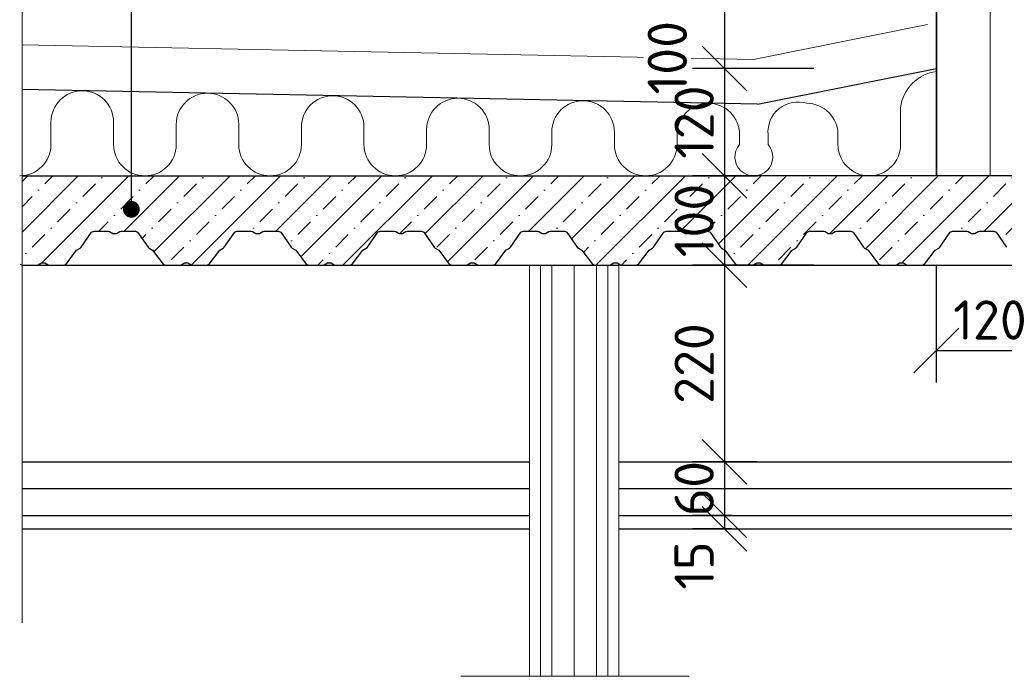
# Model space of a CAD drawing. Header units: millimetres. Extents: x -118752 to 407724, y -73278 to 155058.
# Tile 173 of 256: x 62353 to 63454, y 146032 to 146767. Entities that reach past the tile are written whole.
import ezdxf

# ---------------------------------------------------------------- set-up
doc = ezdxf.new("R2010")
doc.units = ezdxf.units.MM
doc.header["$LTSCALE"] = 10
doc.linetypes.add('DASHDOT', pattern=[25.4, 12.7, -6.35, 0, -6.35])
for name, color, linetype, lineweight in [('CAVNITRNI_POHLED', 7, 'Continuous', 25), ('CKBUBLINY', 1, 'Continuous', 18), ('CKIZOLACE', 1, 'Continuous', 18), ('CKKOTY', 3, 'Continuous', 25), ('CKRASTR', 7, 'DASHDOT', 15), ('pohledy', 7, 'Continuous', 25), ('srafy', 7, 'Continuous', 18)]:
    doc.layers.add(name, color=color, linetype=linetype, lineweight=lineweight)
doc.styles.get("Standard").update_dxf_attribs({"font": 'isocpeur.ttf'})
doc.linetypes.add('IZOLACE_POLYSTYREN_EXPANDOVANY', pattern='A,1,[224,CADKON.SHX,S=0.01,R=0,X=-0.5,Y=-1.74],-2', length=3)
doc.linetypes.add('IZOLACE_TEPELNA_U', pattern='A,0.00254,-2.54,[216,CADKON.SHX,S=2.54,R=0,X=-2.54,Y=0],-15.24,[216,CADKON.SHX,S=2.54,R=180,X=2.54,Y=0],-2.54', length=20.32254)
doc.linetypes.add('IZOLACE_ZVUKOVA_S', pattern='A,0.001,[222,CADKON.SHX,S=0.0125,R=0,X=0,Y=0],-1.175,[222,CADKON.SHX,S=0.0125,R=180,X=1.175,Y=0],-1.175', length=2.351)
doc.linetypes.add('PRERUSENI', pattern='A,60,[100,CADKON.SHX,S=2.5,R=0,X=0,Y=0],-10', length=70)
doc.dimstyles.new('CADKON', dxfattribs={"dimscale": 50, "dimtxt": 2.2, "dimasz": 2.5, "dimexe": 1.8, "dimexo": 5, "dimgap": 0.6, "dimtad": 1, "dimrnd": 1, "dimtxsty": 'Standard', "dimblk1": 'OBLIQUE', "dimblk2": 'OBLIQUE', "dimsah": 1, "dimcen": 2.5, "dimadec": 1, "dimazin": 2, "dimtfac": 1, "dimtdec": 4, "dimtix": 1, "dimtmove": 2, "dimatfit": 3, "dimldrblk": 'OPEN30', "dimfxl": 5, "dimfxlon": 1, "dimtolj": 1, "dimarcsym": 0})

# ---------------------------------------------------------------- blocks, each defined once
blk = doc.blocks.new('*U10256')
at = {"color": 0, "linetype": 'ByBlock', "lineweight": -2}
for points in [[(-2.5, 1), (0, 0), (16.1, 0), (17.6, 0.5), (21.3, 2.6), (25.2, 2.6), (28.9, 0.5), (30.4, 0), (46.5, 0), (49, 1), (60.8, 16.8), (64.7, 19), (65.9, 20.1), (77.5, 37), (80, 38), (96.1, 38), (97.6, 37.5), (101.3, 35.4), (105.2, 35.4), (108.9, 37.5), (110.4, 38), (126.5, 38), (129, 37), (140.6, 20.1), (141.8, 19), (145.7, 16.8), (157.5, 1)], [(157.5, 1), (160, 0), (176.1, 0), (177.6, 0.5), (181.3, 2.6), (185.2, 2.6), (188.9, 0.5), (190.4, 0), (206.5, 0), (209, 1), (220.8, 16.8), (224.7, 19), (225.9, 20.1), (237.5, 37), (240, 38), (256.1, 38), (257.6, 37.5), (261.3, 35.4), (265.2, 35.4), (268.9, 37.5), (270.4, 38), (286.5, 38), (289, 37), (300.6, 20.1), (301.8, 19), (305.7, 16.8), (317.5, 1)], [(317.5, 1), (320, 0), (336.1, 0), (337.6, 0.5), (341.3, 2.6), (345.2, 2.6), (348.9, 0.5), (350.4, 0), (366.5, 0), (369, 1), (380.8, 16.8), (384.7, 19), (385.9, 20.1), (397.5, 37), (400, 38), (416.1, 38), (417.6, 37.5), (421.3, 35.4), (425.2, 35.4), (428.9, 37.5), (430.4, 38), (446.5, 38), (449, 37), (460.6, 20.1), (461.8, 19), (465.7, 16.8), (477.5, 1)], [(477.5, 1), (480, 0), (496.1, 0), (497.6, 0.5), (501.3, 2.6), (505.2, 2.6), (508.9, 0.5), (510.4, 0), (526.5, 0), (529, 1), (540.8, 16.8), (544.7, 19), (545.9, 20.1), (557.5, 37), (560, 38), (576.1, 38), (577.6, 37.5), (581.3, 35.4), (585.2, 35.4), (588.9, 37.5), (590.4, 38), (606.5, 38), (609, 37), (620.6, 20.1), (621.8, 19), (625.7, 16.8), (637.5, 1)], [(637.5, 1), (640, 0), (656.1, 0), (657.6, 0.5), (661.3, 2.6), (665.2, 2.6), (668.9, 0.5), (670.4, 0), (686.5, 0), (689, 1), (700.8, 16.8), (704.7, 19), (705.9, 20.1), (717.5, 37), (720, 38), (736.1, 38), (737.6, 37.5), (741.3, 35.4), (745.2, 35.4), (748.9, 37.5), (750.4, 38), (766.5, 38), (769, 37), (780.6, 20.1), (781.8, 19), (785.7, 16.8), (797.5, 1)], [(797.5, 1), (800, 0), (816.1, 0), (817.6, 0.5), (821.3, 2.6), (825.2, 2.6), (828.9, 0.5), (830.4, 0), (846.5, 0), (849, 1), (860.8, 16.8), (864.7, 19), (865.9, 20.1), (877.5, 37), (880, 38), (896.1, 38), (897.6, 37.5), (901.3, 35.4), (905.2, 35.4), (908.9, 37.5), (910.4, 38), (926.5, 38), (929, 37), (940.6, 20.1), (941.8, 19), (945.7, 16.8), (957.5, 1)], [(957.5, 1), (960, 0), (976.1, 0), (977.6, 0.5), (981.3, 2.6), (985.2, 2.6), (988.9, 0.5), (990.4, 0), (1006.5, 0), (1009, 1), (1020.8, 16.8), (1024.7, 19), (1025.9, 20.1), (1037.5, 37), (1040, 38), (1056.1, 38), (1057.6, 37.5), (1061.3, 35.4), (1065.2, 35.4), (1068.9, 37.5), (1070.4, 38), (1086.5, 38), (1089, 37), (1100.6, 20.1)]]:
    blk.add_lwpolyline(points, dxfattribs=at)
blk = doc.blocks.new('_OBLIQUE')
at = {"color": 0, "linetype": 'ByBlock'}
blk.add_line((-0.5, -0.5), (0.5, 0.5), dxfattribs=at)
blk = doc.blocks.new('*D10267')
at = {"layer": 'CKKOTY', "color": 0, "lineweight": -2}
for p, q in [((63241.1, 146812.6), (63105.1, 146812.6)), ((63141.1, 146812.6), (63141.1, 146712.5)), ((63241.1, 146712.5), (63105.1, 146712.5))]:
    blk.add_line(p, q, dxfattribs=at)
at = {"layer": 'Defpoints', "color": 0}
for p in [(63377.9, 146812.6), (63141.1, 146712.5), (63377.9, 146712.5)]:
    blk.add_point(p, dxfattribs=at)
at = {"layer": 'CKKOTY', "color": 0, "lineweight": -2, "xscale": 50, "yscale": 50, "zscale": 50}
for p, rotation in [((63141.1, 146812.6), 90), ((63141.1, 146712.5), 270)]:
    blk.add_blockref('_OBLIQUE', p, dxfattribs=dict(at, rotation=rotation))
at = {"layer": 'CKKOTY', "color": 0, "insert": (63077.1, 146724.5), "char_height": 44, "attachment_point": 5, "rotation": 90, "bg_fill": 3, "box_fill_scale": 1.1, "bg_fill_color": 256, "bg_fill_true_color": 13158600, "bg_fill_transparency": 0}
blk.add_mtext('\\A1;100', dxfattribs=at)
blk = doc.blocks.new('_Open30')
at = {"color": 0, "lineweight": -2}
for p, q in [((-1, 0.268), (0, 0)), ((0, 0), (-1, -0.268)), ((0, 0), (-1, 0))]:
    blk.add_line(p, q, dxfattribs=at)
blk = doc.blocks.new('*D10268')
at = {"layer": 'CKKOTY', "color": 0, "lineweight": -2}
for p, q in [((63241.1, 146712.5), (63105.1, 146712.5)), ((63141.1, 146712.5), (63141.1, 146592.4)), ((63241.1, 146592.4), (63105.1, 146592.4))]:
    blk.add_line(p, q, dxfattribs=at)
at = {"layer": 'Defpoints', "color": 0}
for p in [(63377.9, 146712.5), (63141.1, 146592.4), (63377.9, 146592.4)]:
    blk.add_point(p, dxfattribs=at)
at = {"layer": 'CKKOTY', "color": 0, "lineweight": -2, "xscale": 50, "yscale": 50, "zscale": 50}
for p, rotation in [((63141.1, 146712.5), 90), ((63141.1, 146592.4), 270)]:
    blk.add_blockref('_OBLIQUE', p, dxfattribs=dict(at, rotation=rotation))
at = {"layer": 'CKKOTY', "color": 0, "insert": (63107.1, 146652.5), "char_height": 44, "attachment_point": 5, "rotation": 90}
blk.add_mtext('\\A1;120', dxfattribs=at)
blk = doc.blocks.new('*D10269')
at = {"layer": 'CKKOTY', "color": 0, "lineweight": -2}
for p, q in [((63241.1, 146592.4), (63105.1, 146592.4)), ((63141.1, 146592.4), (63141.1, 146492.4)), ((63241.1, 146492.4), (63105.1, 146492.4))]:
    blk.add_line(p, q, dxfattribs=at)
at = {"layer": 'Defpoints', "color": 0}
for p in [(63377.9, 146592.4), (63141.1, 146492.4), (63346.2, 146492.4)]:
    blk.add_point(p, dxfattribs=at)
at = {"layer": 'CKKOTY', "color": 0, "lineweight": -2, "xscale": 50, "yscale": 50, "zscale": 50}
for p, rotation in [((63141.1, 146592.4), 90), ((63141.1, 146492.4), 270)]:
    blk.add_blockref('_OBLIQUE', p, dxfattribs=dict(at, rotation=rotation))
at = {"layer": 'CKKOTY', "color": 0, "insert": (63107.1, 146542.4), "char_height": 44, "attachment_point": 5, "rotation": 90}
blk.add_mtext('\\A1;100', dxfattribs=at)
blk = doc.blocks.new('*D10270')
at = {"layer": 'CKKOTY', "color": 0, "lineweight": -2}
for p, q in [((63177.4, 146492.4), (63105.1, 146492.4)), ((63141.1, 146492.4), (63141.1, 146272.4)), ((63177.4, 146272.4), (63105.1, 146272.4))]:
    blk.add_line(p, q, dxfattribs=at)
at = {"layer": 'Defpoints', "color": 0}
for p in [(63277.4, 146492.4), (63141.1, 146272.4), (63277.4, 146272.4)]:
    blk.add_point(p, dxfattribs=at)
at = {"layer": 'CKKOTY', "color": 0, "lineweight": -2, "xscale": 50, "yscale": 50, "zscale": 50}
for p, rotation in [((63141.1, 146492.4), 90), ((63141.1, 146272.4), 270)]:
    blk.add_blockref('_OBLIQUE', p, dxfattribs=dict(at, rotation=rotation))
at = {"layer": 'CKKOTY', "color": 0, "insert": (63107.1, 146382.4), "char_height": 44, "attachment_point": 5, "rotation": 90}
blk.add_mtext('\\A1;220', dxfattribs=at)
blk = doc.blocks.new('*D10271')
at = {"layer": 'CKKOTY', "color": 0, "lineweight": -2}
for p, q in [((63177.4, 146272.4), (63105.1, 146272.4)), ((63141.1, 146272.4), (63141.1, 146212.4)), ((63149.3, 146212.4), (63105.1, 146212.4))]:
    blk.add_line(p, q, dxfattribs=at)
at = {"layer": 'Defpoints', "color": 0}
for p in [(63277.4, 146272.4), (63141.1, 146212.4), (63249.3, 146212.4)]:
    blk.add_point(p, dxfattribs=at)
at = {"layer": 'CKKOTY', "color": 0, "lineweight": -2, "xscale": 50, "yscale": 50, "zscale": 50}
for p, rotation in [((63141.1, 146272.4), 270), ((63141.1, 146212.4), 90)]:
    blk.add_blockref('_OBLIQUE', p, dxfattribs=dict(at, rotation=rotation))
at = {"layer": 'CKKOTY', "color": 0, "insert": (63107.1, 146242.4), "char_height": 44, "attachment_point": 5, "rotation": 90}
blk.add_mtext('\\A1;60', dxfattribs=at)
blk = doc.blocks.new('*D10272')
at = {"layer": 'CKKOTY', "color": 0, "lineweight": -2}
for p, q in [((63149.3, 146212.4), (63105.1, 146212.4)), ((63141.1, 146212.4), (63141.1, 146197.4)), ((63149.3, 146197.4), (63105.1, 146197.4))]:
    blk.add_line(p, q, dxfattribs=at)
at = {"layer": 'Defpoints', "color": 0}
for p in [(63249.3, 146212.4), (63141.1, 146197.4), (63249.3, 146197.4)]:
    blk.add_point(p, dxfattribs=at)
at = {"layer": 'CKKOTY', "color": 0, "lineweight": -2, "xscale": 50, "yscale": 50, "zscale": 50}
for p, rotation in [((63141.1, 146212.4), 270), ((63141.1, 146197.4), 90)]:
    blk.add_blockref('_OBLIQUE', p, dxfattribs=dict(at, rotation=rotation))
at = {"layer": 'CKKOTY', "color": 0, "insert": (63107.1, 146156.4), "char_height": 44, "attachment_point": 5, "rotation": 90}
blk.add_mtext('\\A1;15', dxfattribs=at)
blk = doc.blocks.new('*D10279')
at = {"layer": 'CKKOTY', "color": 0, "lineweight": -2}
for p, q in [((63377.9, 146492.4), (63377.9, 146361.1)), ((63497.9, 146492.4), (63497.9, 146361.1)), ((63377.9, 146397.1), (63497.9, 146397.1))]:
    blk.add_line(p, q, dxfattribs=at)
at = {"layer": 'Defpoints', "color": 0}
for p in [(63377.9, 146592.4), (63497.9, 146592.4), (63497.9, 146397.1)]:
    blk.add_point(p, dxfattribs=at)
at = {"layer": 'CKKOTY', "color": 0, "lineweight": -2, "xscale": 50, "yscale": 50, "zscale": 50, "rotation": 180}
blk.add_blockref('_OBLIQUE', (63377.9, 146397.1), dxfattribs=at)
at = {"layer": 'CKKOTY', "color": 0, "lineweight": -2, "xscale": 50, "yscale": 50, "zscale": 50}
blk.add_blockref('_OBLIQUE', (63497.9, 146397.1), dxfattribs=at)
at = {"layer": 'CKKOTY', "color": 0, "insert": (63437.9, 146431.1), "char_height": 44, "attachment_point": 5}
blk.add_mtext('\\A1;120', dxfattribs=at)

msp = doc.modelspace()

# ---------------------------------------------------------------- hatches: boundary and pattern name
at = {"layer": 'srafy', "transparency": 33554661}
h = msp.add_hatch(dxfattribs=at)
h.set_pattern_fill('BETON-PROSTY', color=256, scale=10)
h.set_pattern_definition([(45, (0, 0), (-28.284271, 28.284271), []), (45, (28.284, 0), (-14.142136, 42.426407), [20, -10, 0, -10])])
h.paths.add_polyline_path([(63981.016, 146495.003), (63984.75, 146492.928), (63986.227, 146492.436), (64002.336, 146492.436), (64004.829, 146493.432), (64016.675, 146509.262), (64020.566, 146511.413), (64021.73, 146512.577), (64033.336, 146529.44), (64035.829, 146530.436), (64051.938, 146530.436), (64053.415, 146529.944), (64057.149, 146527.869), (64061.016, 146527.869), (64064.75, 146529.944), (64066.227, 146530.436), (64082.336, 146530.436), (64084.829, 146529.44), (64096.435, 146512.577), (64097.599, 146511.413), (64101.49, 146509.262), (64113.336, 146493.432), (64115.829, 146492.436), (64131.938, 146492.436), (64133.415, 146492.928), (64137.149, 146495.003), (64141.016, 146495.003), (64144.75, 146492.928), (64146.227, 146492.436), (64162.336, 146492.436), (64164.829, 146493.432), (64176.675, 146509.262), (64180.566, 146511.413), (64181.73, 146512.577), (64193.336, 146529.44), (64195.829, 146530.436), (64211.938, 146530.436), (64213.415, 146529.944), (64217.149, 146527.869), (64221.016, 146527.869), (64224.75, 146529.944), (64226.227, 146530.436), (64242.336, 146530.436), (64244.829, 146529.44), (64256.435, 146512.577), (64257.599, 146511.413), (64261.49, 146509.262), (64273.336, 146493.432), (64275.829, 146492.436), (64291.938, 146492.436), (64293.415, 146492.928), (64297.149, 146495.003), (64301.016, 146495.003), (64304.75, 146492.928), (64306.227, 146492.436), (64322.336, 146492.436), (64324.829, 146493.432), (64336.675, 146509.262), (64340.566, 146511.413), (64341.73, 146512.577), (64353.336, 146529.44), (64355.829, 146530.436), (64371.938, 146530.436), (64373.415, 146529.944), (64377.149, 146527.869), (64381.016, 146527.869), (64384.75, 146529.944), (64386.227, 146530.436), (64402.336, 146530.436), (64404.829, 146529.44), (64416.435, 146512.577), (64417.599, 146511.413), (64421.49, 146509.262), (64433.336, 146493.432), (64435.829, 146492.436), (64451.938, 146492.436), (64453.415, 146492.928), (64457.149, 146495.003), (64461.016, 146495.003), (64464.75, 146492.928), (64466.227, 146492.436), (64482.336, 146492.436), (64484.829, 146493.432), (64496.675, 146509.262), (64500.566, 146511.413), (64501.73, 146512.577), (64513.336, 146529.44), (64515.829, 146530.436), (64531.938, 146530.436), (64533.415, 146529.944), (64537.149, 146527.869), (64541.016, 146527.869), (64544.75, 146529.944), (64546.227, 146530.436), (64562.336, 146530.436), (64564.829, 146529.44), (64576.435, 146512.577), (64577.599, 146511.413), (64581.49, 146509.262), (64593.336, 146493.432), (64595.829, 146492.436), (64611.938, 146492.436), (64613.415, 146492.928), (64617.149, 146495.003), (64621.016, 146495.003), (64624.75, 146492.928), (64626.227, 146492.436), (64642.336, 146492.436), (64805.337, 146492.436), (64805.337, 146592.436), (64612.369, 146592.436), (64440.316, 146592.436), (63507.921, 146592.436), (63497.921, 146592.436), (63377.921, 146592.436), (63177.921, 146592.436), (62477.782, 146592.436), (62355.541, 146592.436), (62355.541, 146492.551), (62355.829, 146492.436), (62371.938, 146492.436), (62373.415, 146492.928), (62377.149, 146495.003), (62381.016, 146495.003), (62384.75, 146492.928), (62386.227, 146492.436), (62402.336, 146492.436), (62404.829, 146493.432), (62416.675, 146509.262), (62420.566, 146511.413), (62421.73, 146512.577), (62433.336, 146529.44), (62435.829, 146530.436), (62451.938, 146530.436), (62453.415, 146529.944), (62457.149, 146527.869), (62461.016, 146527.869), (62464.75, 146529.944), (62466.227, 146530.436), (62482.336, 146530.436), (62484.829, 146529.44), (62496.435, 146512.577), (62497.599, 146511.413), (62501.49, 146509.262), (62513.336, 146493.432), (62515.829, 146492.436), (62531.938, 146492.436), (62533.415, 146492.928), (62537.149, 146495.003), (62541.016, 146495.003), (62544.75, 146492.928), (62546.227, 146492.436), (62562.336, 146492.436), (62564.829, 146493.432), (62576.675, 146509.262), (62580.566, 146511.413), (62581.73, 146512.577), (62593.336, 146529.44), (62595.829, 146530.436), (62611.938, 146530.436), (62613.415, 146529.944), (62617.149, 146527.869), (62621.016, 146527.869), (62624.75, 146529.944), (62626.227, 146530.436), (62642.336, 146530.436), (62644.829, 146529.44), (62656.435, 146512.577), (62657.599, 146511.413), (62661.49, 146509.262), (62673.336, 146493.432), (62675.829, 146492.436), (62691.938, 146492.436), (62693.415, 146492.928), (62697.149, 146495.003), (62701.016, 146495.003), (62704.75, 146492.928), (62706.227, 146492.436), (62722.336, 146492.436), (62724.829, 146493.432), (62736.675, 146509.262), (62740.566, 146511.413), (62741.73, 146512.577), (62753.336, 146529.44), (62755.829, 146530.436), (62771.938, 146530.436), (62773.415, 146529.944), (62777.149, 146527.869), (62781.016, 146527.869), (62784.75, 146529.944), (62786.227, 146530.436), (62802.336, 146530.436), (62804.829, 146529.44), (62816.435, 146512.577), (62817.599, 146511.413), (62821.49, 146509.262), (62833.336, 146493.432), (62835.829, 146492.436), (62851.938, 146492.436), (62853.415, 146492.928), (62857.149, 146495.003), (62861.016, 146495.003), (62864.75, 146492.928), (62866.227, 146492.436), (62882.336, 146492.436), (62884.829, 146493.432), (62896.675, 146509.262), (62900.566, 146511.413), (62901.73, 146512.577), (62913.336, 146529.44), (62915.829, 146530.436), (62931.938, 146530.436), (62933.415, 146529.944), (62937.149, 146527.869), (62941.016, 146527.869), (62944.75, 146529.944), (62946.227, 146530.436), (62962.336, 146530.436), (62964.829, 146529.44), (62976.435, 146512.577), (62977.599, 146511.413), (62981.49, 146509.262), (62993.336, 146493.432), (62995.829, 146492.436), (63011.938, 146492.436), (63013.415, 146492.928), (63017.149, 146495.003), (63021.016, 146495.003), (63024.75, 146492.928), (63026.227, 146492.436), (63042.336, 146492.436), (63044.829, 146493.432), (63056.675, 146509.262), (63060.566, 146511.413), (63061.73, 146512.577), (63073.336, 146529.44), (63075.829, 146530.436), (63091.938, 146530.436), (63093.415, 146529.944), (63097.149, 146527.869), (63101.016, 146527.869), (63104.75, 146529.944), (63106.227, 146530.436), (63122.336, 146530.436), (63124.829, 146529.44), (63136.435, 146512.577), (63137.599, 146511.413), (63141.49, 146509.262), (63153.336, 146493.432), (63155.829, 146492.436), (63171.938, 146492.436), (63173.415, 146492.928), (63177.149, 146495.003), (63181.016, 146495.003), (63184.75, 146492.928), (63186.227, 146492.436), (63202.336, 146492.436), (63204.829, 146493.432), (63216.675, 146509.262), (63220.566, 146511.413), (63221.73, 146512.577), (63233.336, 146529.44), (63235.829, 146530.436), (63251.938, 146530.436), (63253.415, 146529.944), (63257.149, 146527.869), (63261.016, 146527.869), (63264.75, 146529.944), (63266.227, 146530.436), (63282.336, 146530.436), (63284.829, 146529.44), (63296.435, 146512.577), (63297.599, 146511.413), (63301.49, 146509.262), (63313.336, 146493.432), (63315.829, 146492.436), (63331.938, 146492.436), (63333.415, 146492.928), (63337.149, 146495.003), (63341.016, 146495.003), (63344.75, 146492.928), (63346.227, 146492.436), (63362.336, 146492.436), (63364.829, 146493.432), (63376.675, 146509.262), (63380.566, 146511.413), (63381.73, 146512.577), (63393.336, 146529.44), (63395.829, 146530.436), (63411.938, 146530.436), (63413.415, 146529.944), (63417.149, 146527.869), (63421.016, 146527.869), (63424.75, 146529.944), (63426.227, 146530.436), (63442.336, 146530.436), (63444.829, 146529.44), (63456.435, 146512.577), (63457.599, 146511.413), (63461.49, 146509.262), (63473.336, 146493.432), (63475.829, 146492.436), (63491.938, 146492.436), (63493.415, 146492.928), (63497.149, 146495.003), (63501.016, 146495.003), (63504.75, 146492.928), (63506.227, 146492.436), (63522.336, 146492.436), (63524.829, 146493.432), (63536.675, 146509.262), (63540.566, 146511.413), (63541.73, 146512.577), (63553.336, 146529.44), (63555.829, 146530.436), (63571.938, 146530.436), (63573.415, 146529.944), (63577.149, 146527.869), (63581.016, 146527.869), (63584.75, 146529.944), (63586.227, 146530.436), (63602.336, 146530.436), (63604.829, 146529.44), (63616.435, 146512.577), (63617.599, 146511.413), (63621.49, 146509.262), (63633.336, 146493.432), (63635.829, 146492.436), (63651.938, 146492.436), (63653.415, 146492.928), (63657.149, 146495.003), (63661.016, 146495.003), (63664.75, 146492.928), (63666.227, 146492.436), (63682.336, 146492.436), (63684.829, 146493.432), (63696.675, 146509.262), (63700.566, 146511.413), (63701.73, 146512.577), (63713.336, 146529.44), (63715.829, 146530.436), (63731.938, 146530.436), (63733.415, 146529.944), (63737.149, 146527.869), (63741.016, 146527.869), (63744.75, 146529.944), (63746.227, 146530.436), (63762.336, 146530.436), (63764.829, 146529.44), (63776.435, 146512.577), (63777.599, 146511.413), (63781.49, 146509.262), (63793.336, 146493.432), (63795.829, 146492.436), (63811.938, 146492.436), (63813.415, 146492.928), (63817.149, 146495.003), (63821.016, 146495.003), (63824.75, 146492.928), (63826.227, 146492.436), (63842.336, 146492.436), (63844.829, 146493.432), (63856.675, 146509.262), (63860.566, 146511.413), (63861.73, 146512.577), (63873.336, 146529.44), (63875.829, 146530.436), (63891.938, 146530.436), (63893.415, 146529.944), (63897.149, 146527.869), (63901.016, 146527.869), (63904.75, 146529.944), (63906.227, 146530.436), (63922.336, 146530.436), (63924.829, 146529.44), (63936.435, 146512.577), (63937.599, 146511.413), (63941.49, 146509.262), (63953.336, 146493.432), (63955.829, 146492.436), (63971.938, 146492.436), (63973.415, 146492.928), (63977.149, 146495.003)])
edge = h.paths.add_edge_path(flags=16)
edge.add_arc((64440.316, 146533.648), 4.688, -90, 90, ccw=False)
edge.add_arc((64440.316, 146533.648), 4.688, 90, 270, ccw=False)
edge = h.paths.add_edge_path(flags=16)
edge.add_arc((62477.782, 146554.913), 4.688, -90, 90, ccw=False)
edge.add_arc((62477.782, 146554.913), 4.688, 90, 270, ccw=False)
h.paths.add_polyline_path([(64068.278, 146494.036), (64068.278, 146590.836), (64134.278, 146590.836), (64134.278, 146494.036)], flags=24)
h.paths.add_polyline_path([(63074.104, 146494.036), (63074.104, 146590.836), (63140.104, 146590.836), (63140.104, 146494.036)], flags=24)
h.paths.add_polyline_path([(64194.788, 146524.036), (64194.788, 146598.836), (64260.788, 146598.836), (64260.788, 146524.036)], flags=24)

# ---------------------------------------------------------------- linework, layer by layer
at = {"layer": 'CKIZOLACE'}
for p, q in [((63337.921, 146641.353), (63337.921, 146668.509)), ((62387.921, 146627.436), (62387.921, 146652.624)), ((62457.921, 146627.436), (62457.921, 146652.624)), ((62527.921, 146627.436), (62527.921, 146649.806)), ((62597.921, 146627.436), (62597.921, 146649.806)), ((62667.921, 146627.436), (62667.921, 146646.989)), ((62737.921, 146627.436), (62737.921, 146646.989)), ((62807.921, 146627.436), (62807.921, 146644.171)), ((62877.921, 146627.436), (62877.921, 146644.171)), ((62947.921, 146627.436), (62947.921, 146641.353)), ((63017.921, 146627.436), (63017.921, 146641.353)), ((63337.921, 146627.436), (63337.921, 146641.353)), ((63087.921, 146627.436), (63087.921, 146638.536)), ((63157.921, 146627.436), (63157.921, 146638.536)), ((63189.792, 146627.436), (63189.792, 146638.536)), ((63267.921, 146627.436), (63267.921, 146638.536)), ((62997.921, 146492.436), (62997.921, 146032.436))]:
    msp.add_line(p, q, dxfattribs=at)
at = {"layer": 'CKIZOLACE', "linetype": 'IZOLACE_POLYSTYREN_EXPANDOVANY', "ltscale": 3}
msp.add_lwpolyline([(63437.921, 146592.436), (63437.921, 147012.436)], dxfattribs=at)
at = {"layer": 'CKIZOLACE', "linetype": 'IZOLACE_TEPELNA_U', "ltscale": 0.492126}
msp.add_lwpolyline([(63368.09, 146761.568), (63173.456, 146722.536), (62355.541, 146738.997)], dxfattribs=at)
at = {"layer": 'CKIZOLACE', "linetype": 'IZOLACE_ZVUKOVA_S', "ltscale": 0.858363}
msp.add_lwpolyline([(62972.921, 146492.436), (62972.921, 146032.436)], dxfattribs=at)
at = {"layer": 'CKIZOLACE'}
for centre, radius, start, end in [((63384.358, 146662.933), 46.771, 97.910804, 173.15366), ((62422.921, 146652.624), 35, 90, 180), ((62422.921, 146652.624), 35, 0, 90), ((62562.921, 146649.806), 35, 90, 180), ((62562.921, 146649.806), 35, 0, 90), ((62702.921, 146646.989), 35, 90, 180), ((62702.921, 146646.989), 35, 0, 90), ((62842.921, 146644.171), 35, 90, 180), ((62842.921, 146644.171), 35, 0, 90), ((62982.921, 146641.353), 35, 90, 180), ((62982.921, 146641.353), 35, 0, 90), ((63223.066, 146641.606), 33.416, 72.847669, 185.272156), ((63122.921, 146638.536), 35, 90, 180), ((63122.921, 146638.536), 35, 0, 90), ((63232.921, 146638.536), 35, 0, 90), ((62352.921, 146627.436), 35, 270, 0), ((62492.921, 146627.436), 35, 180, 270), ((62492.921, 146627.436), 35, 270, 0), ((62632.921, 146627.436), 35, 180, 270), ((62632.921, 146627.436), 35, 270, 0), ((62772.921, 146627.436), 35, 180, 270), ((62772.921, 146627.436), 35, 270, 0), ((62912.921, 146627.436), 35, 180, 270), ((62912.921, 146627.436), 35, 270, 0), ((63052.921, 146627.436), 35, 180, 270), ((63052.921, 146627.436), 35, 270, 0), ((63173.857, 146613.475), 21.186, 138.777648, 41.222352), ((63302.921, 146627.436), 35, 180, 270), ((63302.921, 146627.436), 35, 270, 0)]:
    msp.add_arc(centre, radius, start, end, dxfattribs=at)
at = {"layer": 'CKRASTR', "linetype": 'PRERUSENI', "ltscale": 0.4}
for p, q in [((62355.541, 146092.215), (62355.541, 147163.974)), ((62846.324, 146032.436), (63101.449, 146032.436))]:
    msp.add_line(p, q, dxfattribs=at)
at = {"layer": 'pohledy'}
for p, q in [((63377.921, 146592.436), (63377.921, 147007.445)), ((63377.921, 146952.436), (63377.921, 146592.436)), ((63177.921, 146672.436), (63377.921, 146712.544)), ((63177.921, 146672.436), (62355.541, 146688.987)), ((62355.541, 146592.436), (63177.921, 146592.436)), ((64805.337, 146592.436), (63177.921, 146592.436)), ((62355.541, 146492.436), (64805.337, 146492.436)), ((62355.541, 146272.436), (62922.921, 146272.436)), ((63022.921, 146272.436), (64805.337, 146272.436)), ((62355.541, 146242.436), (62922.921, 146242.436)), ((63022.921, 146242.436), (64805.337, 146242.436)), ((62355.541, 146212.436), (62922.921, 146212.436)), ((63022.921, 146212.436), (64805.337, 146212.436)), ((62355.541, 146197.436), (62922.921, 146197.436)), ((63022.921, 146197.436), (64805.337, 146197.436))]:
    msp.add_line(p, q, dxfattribs=at)
at = {"layer": 'srafy'}
for p, q in [((62922.921, 146032.436), (62922.921, 146492.436)), ((62935.421, 146032.436), (62935.421, 146492.436)), ((62947.921, 146032.436), (62947.921, 146492.436)), ((62997.921, 146032.436), (62997.921, 146492.436)), ((63010.421, 146032.436), (63010.421, 146492.436)), ((63022.921, 146032.436), (63022.921, 146492.436))]:
    msp.add_line(p, q, dxfattribs=at)

# ---------------------------------------------------------------- block references
at = {"layer": 'CAVNITRNI_POHLED'}
msp.add_blockref('*U10256', (62355.829, 146492.436), dxfattribs=at)

# ---------------------------------------------------------------- dimensions: what is measured, and where the dimension line sits
at = {"layer": 'CKKOTY'}
for base, p1, p2, override, picture, middle in [((63141.104, 146492.436), (63377.921, 146592.436), (63346.227, 146492.436), {"dimscale": 20, "dimtmove": 2}, '*D10269', (63107.104, 146542.436)), ((63141.104, 146272.436), (63277.404, 146492.436), (63277.404, 146272.436), {"dimscale": 20}, '*D10270', (63107.104, 146382.436)), ((63141.104, 146212.436), (63277.404, 146272.436), (63249.332, 146212.436), {"dimscale": 20, "dimtmove": 2}, '*D10271', (63107.104, 146242.436))]:
    dim = msp.add_linear_dim(base=base, p1=p1, p2=p2, angle=90, dimstyle='CADKON', override=override, dxfattribs=at)
    dim.commit()
    dim.dimension.update_dxf_attribs({"geometry": picture, "text_midpoint": middle})
dim = msp.add_linear_dim(base=(63497.921, 146397.053), p1=(63377.921, 146592.436), p2=(63497.921, 146592.436), dimstyle='CADKON', override={"dimscale": 20}, dxfattribs=at)
dim.commit()
dim.dimension.update_dxf_attribs({"geometry": '*D10279', "text_midpoint": (63437.921, 146431.053)})
dim = msp.add_linear_dim(base=(63141.104, 146197.436), p1=(63249.332, 146212.436), p2=(63249.332, 146197.436), angle=90, dimstyle='CADKON', override={"dimscale": 20, "dimtmove": 2}, dxfattribs=at)
dim.commit()
dim.dimension.update_dxf_attribs({"geometry": '*D10272', "text_midpoint": (63107.117, 146156.377), "dimtype": 160})

# ---------------------------------------------------------------- leaders
at = {"layer": 'CKBUBLINY'}
msp.add_leader([(62477.782, 146554.913), (62477.782, 147155.499)], dimstyle='CADKON', override={"dimasz": 1.5, "dimldrblk": 'DotSmall'}, dxfattribs=at)

# ---------------------------------------------------------------- next in the draw order: dimensions: what is measured, and where the dimension line sits
at = {"layer": 'CKKOTY'}
dim = msp.add_linear_dim(base=(63141.104, 146712.544), p1=(63377.921, 146812.638), p2=(63377.921, 146712.544), angle=90, dimstyle='CADKON', override={"dimscale": 20, "dimtfill": 1, "dimtfillclr": 7}, dxfattribs=at)
dim.commit()
dim.dimension.update_dxf_attribs({"geometry": '*D10267', "text_midpoint": (63077.143, 146724.474), "dimtype": 160})

# ---------------------------------------------------------------- next in the draw order: dimensions: what is measured, and where the dimension line sits
dim = msp.add_linear_dim(base=(63141.104, 146592.436), p1=(63377.921, 146712.544), p2=(63377.921, 146592.436), angle=90, dimstyle='CADKON', override={"dimscale": 20, "dimtmove": 2}, dxfattribs=at)
dim.commit()
dim.dimension.update_dxf_attribs({"geometry": '*D10268', "text_midpoint": (63107.104, 146652.49)})

doc.saveas('drawing.dxf')
